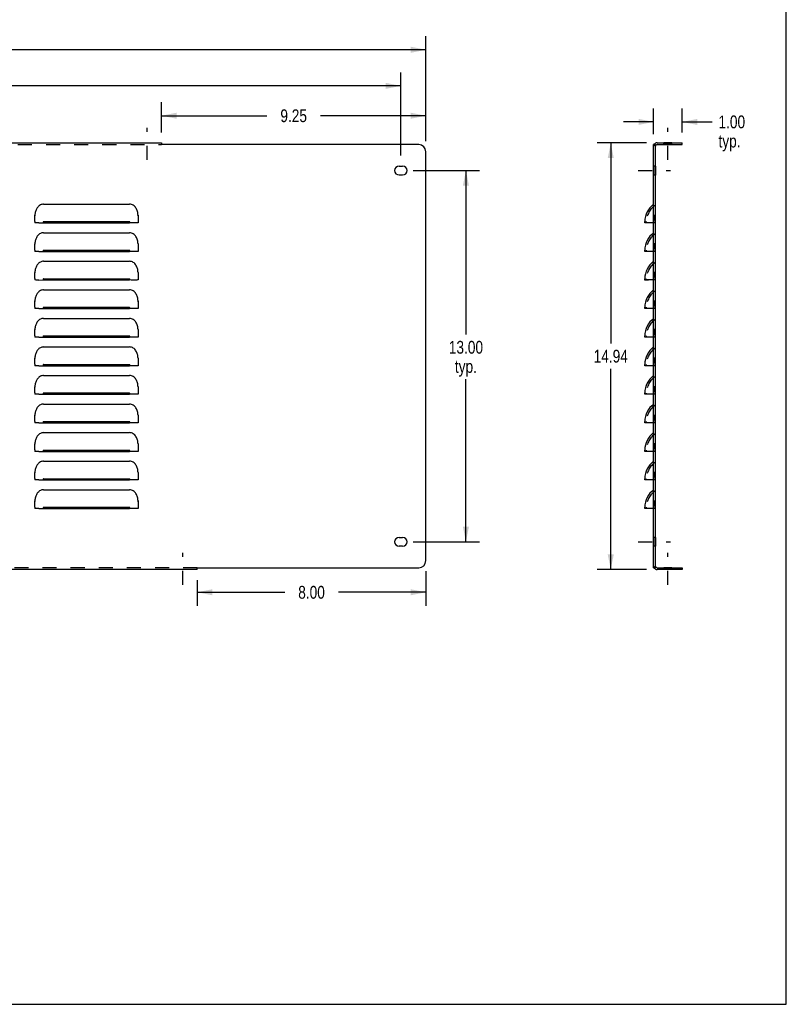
# Model space of a CAD drawing. Header units: inches. Extents: x 0 to 89.5, y 0 to 57.9.
# Tile 9 of 10: x 62.7 to 89.5, y 0 to 34.5. Entities that reach past the tile are written whole.
import ezdxf

# ---------------------------------------------------------------- set-up
doc = ezdxf.new("R2010")
doc.units = ezdxf.units.IN
doc.header["$LTSCALE"] = 4.921053
doc.header["$MEASUREMENT"] = 0
doc.linetypes.add('DASHED', pattern=[0.2, 0.1, -0.1])
doc.linetypes.add('HIDDEN', pattern=[0.2, 0.1, -0.1])
doc.layers.get('0').update_dxf_attribs({"linetype": 'CONTINUOUS'})
for name, color, linetype in [('02___PRT_ALL_AXES', 7, 'CONTINUOUS'), ('DEFAULT_2', 8, 'HIDDEN'), ('DIMENSIONS', 7, 'CONTINUOUS')]:
    doc.layers.add(name, color=color, linetype=linetype)
doc.styles.get("Standard").update_dxf_attribs({"font": 'txt', "width": 0.8})
doc.dimstyles.new('DIMSTYLE_1', dxfattribs={"dimtxt": 0.447368, "dimasz": 0.526316, "dimexe": 0.09, "dimexo": 0.07, "dimgap": 0.0425, "dimtad": 0, "dimtih": 1, "dimtoh": 1, "dimzin": 4, "dimdsep": 46, "dimtxsty": 'Standard', "dimblk": '_FILLED', "dimblk1": '_FILLED', "dimblk2": '_FILLED', "dimcen": 0.09, "dimadec": 0, "dimazin": 0, "dimtfac": 1, "dimtofl": 0, "dimtmove": 0, "dimatfit": 3, "dimldrblk": '_FILLED', "dimfxl": 0, "dimtolj": 1, "dimtzin": 4, "dimarcsym": 0})

# ---------------------------------------------------------------- blocks, each defined once
blk = doc.blocks.new('_FILLED')
at = {"color": 0, "linetype": 'ByBlock'}
blk.add_solid([(0, 0), (-1, 0.2), (-1, -0.2)], dxfattribs=at)
blk = doc.blocks.new('*D1')
at = {"layer": 'DIMENSIONS', "color": 2, "linetype": 'Continuous'}
for p, q in [((5.112, 30.22), (5.112, 33.895)), ((76.862, 30.22), (76.862, 33.895)), ((5.112, 33.421), (39.869, 33.421)), ((76.862, 33.421), (42.106, 33.421))]:
    blk.add_line(p, q, dxfattribs=at)
at = {"layer": 'DIMENSIONS', "color": 2, "linetype": 'Continuous', "xscale": 0.5263157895, "yscale": 0.5263157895, "zscale": 0.5263157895, "rotation": 180}
blk.add_blockref('_FILLED', (5.112, 33.421), dxfattribs=at)
at = {"layer": 'DIMENSIONS', "color": 2, "linetype": 'Continuous', "xscale": 0.5263157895, "yscale": 0.5263157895, "zscale": 0.5263157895}
blk.add_blockref('_FILLED', (76.862, 33.421), dxfattribs=at)
at = {"layer": 'DIMENSIONS', "color": 2, "linetype": 'Continuous', "insert": (40.987, 33.645), "char_height": 0.4474, "width": 1.78947, "attachment_point": 2, "line_spacing_factor": 0.9}
blk.add_mtext('71.75', dxfattribs=at)
blk = doc.blocks.new('*D2')
at = {"layer": 'DIMENSIONS', "color": 2, "linetype": 'Continuous'}
for p, q in [((84.583, 30.161), (82.858, 30.161)), ((83.332, 30.161), (83.332, 23.14)), ((83.332, 15.224), (83.332, 22.245)), ((84.583, 15.224), (82.858, 15.224))]:
    blk.add_line(p, q, dxfattribs=at)
at = {"layer": 'DIMENSIONS', "color": 2, "linetype": 'Continuous', "xscale": 0.5263157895, "yscale": 0.5263157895, "zscale": 0.5263157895}
for p, rotation in [((83.332, 30.161), 90), ((83.332, 15.224), 270)]:
    blk.add_blockref('_FILLED', p, dxfattribs=dict(at, rotation=rotation))
at = {"layer": 'DIMENSIONS', "color": 2, "linetype": 'Continuous', "insert": (83.332, 22.916), "char_height": 0.4474, "width": 1.78947, "attachment_point": 2, "line_spacing_factor": 0.9}
blk.add_mtext('14.94', dxfattribs=at)
blk = doc.blocks.new('*D3')
at = {"layer": 'DIMENSIONS', "color": 2, "linetype": 'Continuous'}
for p, q in [((67.612, 30.53), (67.612, 31.585)), ((76.862, 30.22), (76.862, 31.585)), ((67.612, 31.112), (71.298, 31.112)), ((76.862, 31.112), (73.177, 31.112))]:
    blk.add_line(p, q, dxfattribs=at)
at = {"layer": 'DIMENSIONS', "color": 2, "linetype": 'Continuous', "xscale": 0.5263157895, "yscale": 0.5263157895, "zscale": 0.5263157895, "rotation": 180}
blk.add_blockref('_FILLED', (67.612, 31.112), dxfattribs=at)
at = {"layer": 'DIMENSIONS', "color": 2, "linetype": 'Continuous', "xscale": 0.5263157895, "yscale": 0.5263157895, "zscale": 0.5263157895}
blk.add_blockref('_FILLED', (76.862, 31.112), dxfattribs=at)
at = {"layer": 'DIMENSIONS', "color": 2, "linetype": 'Continuous', "insert": (72.237, 31.335), "char_height": 0.4474, "width": 1.43158, "attachment_point": 2, "line_spacing_factor": 0.9}
blk.add_mtext('9.25', dxfattribs=at)
blk = doc.blocks.new('*D6')
at = {"layer": 'DIMENSIONS', "color": 2, "linetype": 'Continuous'}
for p, q in [((68.862, 14.855), (68.862, 13.952)), ((76.862, 15.165), (76.862, 13.952)), ((68.862, 14.426), (71.923, 14.426)), ((76.862, 14.426), (73.802, 14.426))]:
    blk.add_line(p, q, dxfattribs=at)
at = {"layer": 'DIMENSIONS', "color": 2, "linetype": 'Continuous', "xscale": 0.5263157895, "yscale": 0.5263157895, "zscale": 0.5263157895, "rotation": 180}
blk.add_blockref('_FILLED', (68.862, 14.426), dxfattribs=at)
at = {"layer": 'DIMENSIONS', "color": 2, "linetype": 'Continuous', "xscale": 0.5263157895, "yscale": 0.5263157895, "zscale": 0.5263157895}
blk.add_blockref('_FILLED', (76.862, 14.426), dxfattribs=at)
at = {"layer": 'DIMENSIONS', "color": 2, "linetype": 'Continuous', "insert": (72.862, 14.649), "char_height": 0.4474, "width": 1.43158, "attachment_point": 2, "line_spacing_factor": 0.9}
blk.add_mtext('8.00', dxfattribs=at)
blk = doc.blocks.new('*D7')
at = {"layer": 'DIMENSIONS', "color": 2, "linetype": 'Continuous'}
for p, q in [((84.832, 30.47), (84.832, 31.369)), ((85.832, 30.53), (85.832, 31.369)), ((84.832, 30.895), (83.779, 30.895)), ((85.832, 30.895), (86.877, 30.895))]:
    blk.add_line(p, q, dxfattribs=at)
at = {"layer": 'DIMENSIONS', "color": 2, "linetype": 'Continuous', "xscale": 0.5263157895, "yscale": 0.5263157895, "zscale": 0.5263157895}
blk.add_blockref('_FILLED', (84.832, 30.895), dxfattribs=at)
at = {"layer": 'DIMENSIONS', "color": 2, "linetype": 'Continuous', "xscale": 0.5263157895, "yscale": 0.5263157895, "zscale": 0.5263157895, "rotation": 180}
blk.add_blockref('_FILLED', (85.832, 30.895), dxfattribs=at)
at = {"layer": 'DIMENSIONS', "color": 2, "linetype": 'Continuous', "insert": (87.101, 31.119), "char_height": 0.4474, "width": 1.43158, "attachment_point": 1, "line_spacing_factor": 0.9}
blk.add_mtext('1.00\\Ptyp.', dxfattribs=at)
blk = doc.blocks.new('*D10')
at = {"layer": 'DIMENSIONS', "color": 2, "linetype": 'Continuous'}
for p, q in [((76.418, 29.193), (78.738, 29.193)), ((78.264, 29.193), (78.264, 23.452)), ((78.264, 16.193), (78.264, 21.886)), ((76.418, 16.193), (78.738, 16.193))]:
    blk.add_line(p, q, dxfattribs=at)
at = {"layer": 'DIMENSIONS', "color": 2, "linetype": 'Continuous', "xscale": 0.5263157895, "yscale": 0.5263157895, "zscale": 0.5263157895}
for p, rotation in [((78.264, 29.193), 90), ((78.264, 16.193), 270)]:
    blk.add_blockref('_FILLED', p, dxfattribs=dict(at, rotation=rotation))
at = {"layer": 'DIMENSIONS', "color": 2, "linetype": 'Continuous', "insert": (78.264, 23.228), "char_height": 0.4474, "width": 1.78947, "attachment_point": 2, "line_spacing_factor": 0.9}
blk.add_mtext('13.00\\Ptyp.', dxfattribs=at)
blk = doc.blocks.new('*D19')
at = {"color": 2, "linetype": 'Continuous'}
for p, q in [((5.987, 29.717), (5.987, 32.63)), ((75.987, 29.717), (75.987, 32.63)), ((5.987, 32.156), (39.869, 32.156)), ((75.987, 32.156), (42.106, 32.156))]:
    blk.add_line(p, q, dxfattribs=at)
at = {"color": 2, "linetype": 'Continuous', "xscale": 0.5263157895, "yscale": 0.5263157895, "zscale": 0.5263157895, "rotation": 180}
blk.add_blockref('_FILLED', (5.987, 32.156), dxfattribs=at)
at = {"color": 2, "linetype": 'Continuous', "xscale": 0.5263157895, "yscale": 0.5263157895, "zscale": 0.5263157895}
blk.add_blockref('_FILLED', (75.987, 32.156), dxfattribs=at)
at = {"color": 2, "linetype": 'Continuous', "insert": (40.987, 32.38), "char_height": 0.4474, "width": 1.78947, "attachment_point": 2, "line_spacing_factor": 0.9}
blk.add_mtext('70.00', dxfattribs=at)

msp = doc.modelspace()

# ---------------------------------------------------------------- linework, layer by layer
at = {"color": 7, "linetype": 'Continuous'}
for p, q in [((89.474, 0), (89.474, 57.895)), ((67.612, 30.12), (67.612, 30.101)), ((84.892, 30.101), (84.832, 30.101)), ((84.861, 30.12), (84.871, 30.111)), ((84.892, 15.284), (84.892, 30.101)), ((84.897, 30.089), (84.906, 30.08)), ((84.952, 30.101), (85.832, 30.101)), ((85.832, 30.101), (85.832, 30.161)), ((68.862, 15.265), (68.862, 15.284)), ((84.892, 15.284), (84.832, 15.284)), ((84.861, 15.265), (84.871, 15.274)), ((84.897, 15.296), (84.906, 15.305)), ((84.952, 15.284), (85.832, 15.284)), ((85.832, 15.284), (85.832, 15.224)), ((0, 0), (89.474, 0))]:
    msp.add_line(p, q, dxfattribs=at)
at = {"color": 3, "linetype": 'Continuous'}
for p, q in [((14.362, 30.161), (67.612, 30.161)), ((67.612, 30.161), (67.612, 30.12)), ((76.612, 30.101), (67.639, 30.101)), ((84.832, 15.284), (84.832, 30.101)), ((84.952, 30.161), (85.832, 30.161)), ((76.862, 15.534), (76.862, 29.851)), ((63.487, 28.016), (66.487, 28.016)), ((63.182, 27.625), (63.186, 27.61)), ((66.789, 27.61), (66.793, 27.625)), ((63.177, 27.409), (63.178, 27.499)), ((63.177, 27.408), (63.177, 27.36)), ((63.183, 27.36), (63.177, 27.36)), ((63.315, 27.359), (66.487, 27.36)), ((63.487, 27.404), (66.487, 27.404)), ((66.66, 27.359), (66.487, 27.36)), ((66.745, 27.359), (66.66, 27.359)), ((66.797, 27.497), (66.797, 27.36)), ((84.52, 27.36), (84.52, 27.404)), ((84.83, 27.36), (84.657, 27.359)), ((63.487, 27.016), (66.487, 27.016)), ((63.182, 26.625), (63.186, 26.61)), ((66.789, 26.61), (66.793, 26.625)), ((63.177, 26.409), (63.178, 26.499)), ((63.177, 26.408), (63.177, 26.36)), ((63.183, 26.36), (63.177, 26.36)), ((63.315, 26.359), (66.487, 26.36)), ((63.487, 26.404), (66.487, 26.404)), ((66.66, 26.359), (66.487, 26.36)), ((66.745, 26.359), (66.66, 26.359)), ((66.797, 26.497), (66.797, 26.36)), ((84.52, 26.36), (84.52, 26.404)), ((84.83, 26.36), (84.657, 26.359)), ((63.487, 26.016), (66.487, 26.016)), ((63.182, 25.625), (63.186, 25.61)), ((66.789, 25.61), (66.793, 25.625)), ((63.177, 25.409), (63.178, 25.499)), ((63.177, 25.408), (63.177, 25.36)), ((63.183, 25.36), (63.177, 25.36)), ((63.315, 25.359), (66.487, 25.36)), ((63.487, 25.404), (66.487, 25.404)), ((66.745, 25.359), (66.66, 25.359)), ((66.797, 25.497), (66.797, 25.36)), ((84.52, 25.36), (84.52, 25.404)), ((84.83, 25.36), (84.657, 25.359)), ((63.487, 25.016), (66.487, 25.016)), ((63.177, 24.409), (63.178, 24.499)), ((63.182, 24.625), (63.186, 24.61)), ((66.789, 24.61), (66.793, 24.625)), ((66.797, 24.497), (66.797, 24.36)), ((63.177, 24.408), (63.177, 24.36)), ((63.183, 24.36), (63.177, 24.36)), ((63.315, 24.359), (66.487, 24.36)), ((63.487, 24.404), (66.487, 24.404)), ((66.66, 24.359), (66.487, 24.36)), ((66.745, 24.359), (66.66, 24.359)), ((84.52, 24.36), (84.52, 24.404)), ((84.83, 24.36), (84.657, 24.359)), ((63.487, 24.016), (66.487, 24.016)), ((63.177, 23.409), (63.178, 23.499)), ((63.182, 23.625), (63.186, 23.61)), ((66.789, 23.61), (66.793, 23.625)), ((66.797, 23.497), (66.797, 23.36)), ((63.177, 23.408), (63.177, 23.36)), ((63.183, 23.36), (63.177, 23.36)), ((63.315, 23.359), (66.487, 23.36)), ((63.487, 23.404), (66.487, 23.404)), ((66.66, 23.359), (66.487, 23.36)), ((66.745, 23.359), (66.66, 23.359)), ((84.52, 23.36), (84.52, 23.404)), ((84.83, 23.36), (84.657, 23.359)), ((63.487, 23.016), (66.487, 23.016)), ((63.177, 22.409), (63.178, 22.499)), ((63.182, 22.625), (63.186, 22.61)), ((66.789, 22.61), (66.793, 22.625)), ((66.797, 22.497), (66.797, 22.36)), ((63.177, 22.408), (63.177, 22.36)), ((63.183, 22.36), (63.177, 22.36)), ((63.315, 22.359), (66.487, 22.36)), ((63.487, 22.404), (66.487, 22.404)), ((66.66, 22.359), (66.487, 22.36)), ((66.745, 22.359), (66.66, 22.359)), ((84.52, 22.36), (84.52, 22.404)), ((84.83, 22.36), (84.657, 22.359)), ((63.487, 22.016), (66.487, 22.016)), ((63.177, 21.409), (63.178, 21.499)), ((63.177, 21.408), (63.177, 21.36)), ((63.182, 21.625), (63.186, 21.61)), ((63.487, 21.404), (66.487, 21.404)), ((66.789, 21.61), (66.793, 21.625)), ((66.797, 21.497), (66.797, 21.36)), ((84.52, 21.36), (84.52, 21.404)), ((63.183, 21.36), (63.177, 21.36)), ((63.315, 21.359), (66.487, 21.36)), ((66.66, 21.359), (66.487, 21.36)), ((66.745, 21.359), (66.66, 21.359)), ((84.83, 21.36), (84.657, 21.359)), ((63.487, 21.016), (66.487, 21.016)), ((63.177, 20.409), (63.178, 20.499)), ((63.177, 20.408), (63.177, 20.36)), ((63.183, 20.36), (63.177, 20.36)), ((63.182, 20.625), (63.186, 20.61)), ((63.315, 20.359), (66.487, 20.36)), ((63.487, 20.404), (66.487, 20.404)), ((66.66, 20.359), (66.487, 20.36)), ((66.745, 20.359), (66.66, 20.359)), ((66.789, 20.61), (66.793, 20.625)), ((66.797, 20.497), (66.797, 20.36)), ((84.52, 20.36), (84.52, 20.404)), ((84.83, 20.36), (84.657, 20.359)), ((63.487, 20.016), (66.487, 20.016)), ((63.177, 19.409), (63.178, 19.499)), ((63.177, 19.408), (63.177, 19.36)), ((63.183, 19.36), (63.177, 19.36)), ((63.182, 19.625), (63.186, 19.61)), ((63.315, 19.359), (66.487, 19.36)), ((63.487, 19.404), (66.487, 19.404)), ((66.66, 19.359), (66.487, 19.36)), ((66.745, 19.359), (66.66, 19.359)), ((66.789, 19.61), (66.793, 19.625)), ((66.797, 19.497), (66.797, 19.36)), ((84.52, 19.36), (84.52, 19.404)), ((84.83, 19.36), (84.657, 19.359)), ((63.487, 19.016), (66.487, 19.016)), ((63.182, 18.625), (63.186, 18.61)), ((66.789, 18.61), (66.793, 18.625)), ((63.177, 18.409), (63.178, 18.499)), ((63.177, 18.408), (63.177, 18.36)), ((63.183, 18.36), (63.177, 18.36)), ((63.315, 18.359), (66.487, 18.36)), ((63.487, 18.404), (66.487, 18.404)), ((66.66, 18.359), (66.487, 18.36)), ((66.745, 18.359), (66.66, 18.359)), ((66.797, 18.497), (66.797, 18.36)), ((84.52, 18.36), (84.52, 18.404)), ((84.83, 18.36), (84.657, 18.359)), ((63.487, 18.016), (66.487, 18.016)), ((63.182, 17.625), (63.186, 17.61)), ((66.789, 17.61), (66.793, 17.625)), ((63.177, 17.409), (63.178, 17.499)), ((63.177, 17.408), (63.177, 17.36)), ((63.183, 17.36), (63.177, 17.36)), ((63.315, 17.359), (66.487, 17.36)), ((63.487, 17.404), (66.487, 17.404)), ((66.66, 17.359), (66.487, 17.36)), ((66.745, 17.359), (66.66, 17.359)), ((66.797, 17.497), (66.797, 17.36)), ((84.52, 17.36), (84.52, 17.404)), ((84.83, 17.36), (84.657, 17.359)), ((68.862, 15.224), (13.112, 15.224)), ((68.862, 15.224), (68.862, 15.265)), ((68.889, 15.284), (76.612, 15.284)), ((85.832, 15.224), (84.952, 15.224))]:
    msp.add_line(p, q, dxfattribs=at)
for points in [[(67.612, 30.12), (67.616, 30.116), (67.619, 30.114), (67.622, 30.112), (67.625, 30.11)], [(67.625, 30.11), (67.631, 30.106), (67.635, 30.104), (67.639, 30.101)], [(84.861, 30.12), (84.857, 30.116), (84.852, 30.114), (84.847, 30.112), (84.842, 30.11), (84.838, 30.108), (84.835, 30.106), (84.832, 30.104), (84.832, 30.101)], [(63.487, 28.016), (63.458, 28.014), (63.429, 28.009), (63.401, 28), (63.374, 27.988), (63.349, 27.974), (63.325, 27.956), (63.303, 27.937), (63.283, 27.915), (63.265, 27.892), (63.25, 27.868), (63.236, 27.842), (63.224, 27.815), (63.213, 27.787), (63.204, 27.757), (63.197, 27.727), (63.191, 27.694), (63.186, 27.661), (63.182, 27.625)], [(66.785, 27.692), (66.779, 27.724), (66.771, 27.757), (66.761, 27.789), (66.75, 27.82), (66.735, 27.85), (66.719, 27.879), (66.699, 27.907), (66.676, 27.933), (66.651, 27.956), (66.623, 27.976), (66.592, 27.993), (66.559, 28.005), (66.524, 28.013), (66.487, 28.016)], [(63.178, 27.499), (63.178, 27.541), (63.179, 27.583), (63.182, 27.625)], [(66.793, 27.625), (66.789, 27.658), (66.785, 27.692)], [(66.793, 27.625), (66.796, 27.582), (66.797, 27.539), (66.797, 27.497)], [(63.315, 27.359), (63.23, 27.359), (63.201, 27.36), (63.183, 27.36)], [(63.487, 27.404), (63.483, 27.402), (63.48, 27.4), (63.477, 27.396), (63.475, 27.391), (63.474, 27.387), (63.474, 27.382), (63.474, 27.377), (63.475, 27.372), (63.477, 27.367), (63.48, 27.363), (63.483, 27.361), (63.487, 27.36)], [(66.487, 27.36), (66.492, 27.361), (66.495, 27.363), (66.498, 27.367), (66.5, 27.372), (66.501, 27.377), (66.501, 27.381), (66.501, 27.386), (66.5, 27.391), (66.498, 27.396), (66.495, 27.4), (66.492, 27.402), (66.487, 27.404)], [(66.797, 27.36), (66.792, 27.36), (66.774, 27.36), (66.745, 27.359)], [(84.657, 27.359), (84.572, 27.359), (84.543, 27.359), (84.525, 27.359), (84.52, 27.36)], [(63.487, 27.016), (63.458, 27.014), (63.429, 27.009), (63.401, 27), (63.374, 26.988), (63.349, 26.974), (63.325, 26.956), (63.303, 26.937), (63.283, 26.915), (63.265, 26.892), (63.25, 26.868), (63.236, 26.842), (63.224, 26.815), (63.213, 26.787), (63.204, 26.757), (63.197, 26.727), (63.191, 26.694), (63.186, 26.661), (63.182, 26.625)], [(66.785, 26.692), (66.779, 26.724), (66.771, 26.757), (66.761, 26.789), (66.75, 26.82), (66.735, 26.85), (66.719, 26.879), (66.699, 26.907), (66.676, 26.933), (66.651, 26.956), (66.623, 26.976), (66.592, 26.993), (66.559, 27.005), (66.524, 27.013), (66.487, 27.016)], [(63.178, 26.499), (63.178, 26.541), (63.179, 26.583), (63.182, 26.625)], [(66.793, 26.625), (66.789, 26.658), (66.785, 26.692)], [(66.793, 26.625), (66.796, 26.582), (66.797, 26.539), (66.797, 26.497)], [(63.315, 26.359), (63.23, 26.359), (63.201, 26.36), (63.183, 26.36)], [(63.487, 26.404), (63.483, 26.402), (63.48, 26.4), (63.477, 26.396), (63.475, 26.391), (63.474, 26.387), (63.474, 26.382), (63.474, 26.377), (63.475, 26.372), (63.477, 26.367), (63.48, 26.363), (63.483, 26.361), (63.487, 26.36)], [(66.487, 26.36), (66.492, 26.361), (66.495, 26.363), (66.498, 26.367), (66.5, 26.372), (66.501, 26.377), (66.501, 26.381), (66.501, 26.386), (66.5, 26.391), (66.498, 26.396), (66.495, 26.4), (66.492, 26.402), (66.487, 26.404)], [(66.797, 26.36), (66.792, 26.36), (66.774, 26.36), (66.745, 26.359)], [(84.657, 26.359), (84.572, 26.359), (84.543, 26.359), (84.525, 26.359), (84.52, 26.36)], [(63.487, 26.016), (63.458, 26.014), (63.429, 26.009), (63.401, 26), (63.374, 25.988), (63.349, 25.974), (63.325, 25.956), (63.303, 25.937), (63.283, 25.915), (63.265, 25.892), (63.25, 25.868), (63.236, 25.842), (63.224, 25.815), (63.213, 25.787), (63.204, 25.757), (63.197, 25.727), (63.191, 25.694), (63.186, 25.661), (63.182, 25.625)], [(66.785, 25.692), (66.779, 25.724), (66.771, 25.757), (66.761, 25.789), (66.75, 25.82), (66.735, 25.85), (66.719, 25.879), (66.699, 25.907), (66.676, 25.933), (66.651, 25.956), (66.623, 25.976), (66.592, 25.993), (66.559, 26.005), (66.524, 26.013), (66.487, 26.016)], [(63.178, 25.499), (63.178, 25.541), (63.179, 25.583), (63.182, 25.625)], [(66.793, 25.625), (66.789, 25.658), (66.785, 25.692)], [(66.793, 25.625), (66.796, 25.582), (66.797, 25.539), (66.797, 25.497)], [(63.315, 25.359), (63.23, 25.359), (63.201, 25.36), (63.183, 25.36)], [(63.487, 25.404), (63.483, 25.402), (63.48, 25.4), (63.477, 25.396), (63.475, 25.391), (63.474, 25.387), (63.474, 25.382), (63.474, 25.377), (63.475, 25.372), (63.477, 25.367), (63.48, 25.363), (63.483, 25.361), (63.487, 25.36)], [(66.487, 25.36), (66.492, 25.361), (66.495, 25.363), (66.498, 25.367), (66.5, 25.372), (66.501, 25.377), (66.501, 25.381), (66.501, 25.386), (66.5, 25.391), (66.498, 25.396), (66.495, 25.4), (66.492, 25.402), (66.487, 25.404)], [(66.66, 25.359), (66.548, 25.359), (66.487, 25.36)], [(66.797, 25.36), (66.792, 25.36), (66.774, 25.36), (66.745, 25.359)], [(84.657, 25.359), (84.572, 25.359), (84.543, 25.359), (84.525, 25.359), (84.52, 25.36)], [(63.487, 25.016), (63.458, 25.014), (63.429, 25.009), (63.401, 25), (63.374, 24.988), (63.349, 24.974), (63.325, 24.956), (63.303, 24.937), (63.283, 24.915), (63.265, 24.892), (63.25, 24.868), (63.236, 24.842), (63.224, 24.815), (63.213, 24.787), (63.204, 24.757), (63.197, 24.727), (63.191, 24.694), (63.186, 24.661), (63.182, 24.625)], [(66.785, 24.692), (66.779, 24.724), (66.771, 24.757), (66.761, 24.789), (66.75, 24.82), (66.735, 24.85), (66.719, 24.879), (66.699, 24.907), (66.676, 24.933), (66.651, 24.956), (66.623, 24.976), (66.592, 24.993), (66.559, 25.005), (66.524, 25.013), (66.487, 25.016)], [(63.178, 24.499), (63.178, 24.541), (63.179, 24.583), (63.182, 24.625)], [(66.793, 24.625), (66.789, 24.658), (66.785, 24.692)], [(66.793, 24.625), (66.796, 24.582), (66.797, 24.539), (66.797, 24.497)], [(63.315, 24.359), (63.23, 24.359), (63.201, 24.36), (63.183, 24.36)], [(63.487, 24.404), (63.483, 24.402), (63.48, 24.4), (63.477, 24.396), (63.475, 24.391), (63.474, 24.387), (63.474, 24.382), (63.474, 24.377), (63.475, 24.372), (63.477, 24.367), (63.48, 24.363), (63.483, 24.361), (63.487, 24.36)], [(66.487, 24.36), (66.492, 24.361), (66.495, 24.363), (66.498, 24.367), (66.5, 24.372), (66.501, 24.377), (66.501, 24.381), (66.501, 24.386), (66.5, 24.391), (66.498, 24.396), (66.495, 24.4), (66.492, 24.402), (66.487, 24.404)], [(66.797, 24.36), (66.792, 24.36), (66.774, 24.36), (66.745, 24.359)], [(84.657, 24.359), (84.572, 24.359), (84.543, 24.359), (84.525, 24.359), (84.52, 24.36)], [(63.487, 24.016), (63.458, 24.014), (63.429, 24.009), (63.401, 24), (63.374, 23.988), (63.349, 23.974), (63.325, 23.956), (63.303, 23.937), (63.283, 23.915), (63.265, 23.892), (63.25, 23.868), (63.236, 23.842), (63.224, 23.815), (63.213, 23.787), (63.204, 23.757), (63.197, 23.727), (63.191, 23.694), (63.186, 23.661), (63.182, 23.625)], [(66.785, 23.692), (66.779, 23.724), (66.771, 23.757), (66.761, 23.789), (66.75, 23.82), (66.735, 23.85), (66.719, 23.879), (66.699, 23.907), (66.676, 23.933), (66.651, 23.956), (66.623, 23.976), (66.592, 23.993), (66.559, 24.005), (66.524, 24.013), (66.487, 24.016)], [(63.178, 23.499), (63.178, 23.541), (63.179, 23.583), (63.182, 23.625)], [(66.793, 23.625), (66.789, 23.658), (66.785, 23.692)], [(66.793, 23.625), (66.796, 23.582), (66.797, 23.539), (66.797, 23.497)], [(63.315, 23.359), (63.23, 23.359), (63.201, 23.36), (63.183, 23.36)], [(63.487, 23.404), (63.483, 23.402), (63.48, 23.4), (63.477, 23.396), (63.475, 23.391), (63.474, 23.387), (63.474, 23.382), (63.474, 23.377), (63.475, 23.372), (63.477, 23.367), (63.48, 23.363), (63.483, 23.361), (63.487, 23.36)], [(66.487, 23.36), (66.492, 23.361), (66.495, 23.363), (66.498, 23.367), (66.5, 23.372), (66.501, 23.377), (66.501, 23.381), (66.501, 23.386), (66.5, 23.391), (66.498, 23.396), (66.495, 23.4), (66.492, 23.402), (66.487, 23.404)], [(66.797, 23.36), (66.792, 23.36), (66.774, 23.36), (66.745, 23.359)], [(84.657, 23.359), (84.572, 23.359), (84.543, 23.359), (84.525, 23.359), (84.52, 23.36)], [(63.487, 23.016), (63.458, 23.014), (63.429, 23.009), (63.401, 23), (63.374, 22.988), (63.349, 22.974), (63.325, 22.956), (63.303, 22.937), (63.283, 22.915), (63.265, 22.892), (63.25, 22.868), (63.236, 22.842), (63.224, 22.815), (63.213, 22.787), (63.204, 22.757), (63.197, 22.727), (63.191, 22.694), (63.186, 22.661), (63.182, 22.625)], [(66.785, 22.692), (66.779, 22.724), (66.771, 22.757), (66.761, 22.789), (66.75, 22.82), (66.735, 22.85), (66.719, 22.879), (66.699, 22.907), (66.676, 22.933), (66.651, 22.956), (66.623, 22.976), (66.592, 22.993), (66.559, 23.005), (66.524, 23.013), (66.487, 23.016)], [(63.178, 22.499), (63.178, 22.541), (63.179, 22.583), (63.182, 22.625)], [(66.793, 22.625), (66.789, 22.658), (66.785, 22.692)], [(66.793, 22.625), (66.796, 22.582), (66.797, 22.539), (66.797, 22.497)], [(63.315, 22.359), (63.23, 22.359), (63.201, 22.36), (63.183, 22.36)], [(63.487, 22.404), (63.483, 22.402), (63.48, 22.4), (63.477, 22.396), (63.475, 22.391), (63.474, 22.387), (63.474, 22.382), (63.474, 22.377), (63.475, 22.372), (63.477, 22.367), (63.48, 22.363), (63.483, 22.361), (63.487, 22.36)], [(66.487, 22.36), (66.492, 22.361), (66.495, 22.363), (66.498, 22.367), (66.5, 22.372), (66.501, 22.377), (66.501, 22.381), (66.501, 22.386), (66.5, 22.391), (66.498, 22.396), (66.495, 22.4), (66.492, 22.402), (66.487, 22.404)], [(66.797, 22.36), (66.792, 22.36), (66.774, 22.36), (66.745, 22.359)], [(84.657, 22.359), (84.572, 22.359), (84.543, 22.359), (84.525, 22.359), (84.52, 22.36)], [(63.487, 22.016), (63.458, 22.014), (63.429, 22.009), (63.401, 22), (63.374, 21.988), (63.349, 21.974), (63.325, 21.956), (63.303, 21.937), (63.283, 21.915), (63.265, 21.892), (63.25, 21.868), (63.236, 21.842), (63.224, 21.815), (63.213, 21.787), (63.204, 21.757), (63.197, 21.727), (63.191, 21.694), (63.186, 21.661), (63.182, 21.625)], [(66.785, 21.692), (66.779, 21.724), (66.771, 21.757), (66.761, 21.789), (66.75, 21.82), (66.735, 21.85), (66.719, 21.879), (66.699, 21.907), (66.676, 21.933), (66.651, 21.956), (66.623, 21.976), (66.592, 21.993), (66.559, 22.005), (66.524, 22.013), (66.487, 22.016)], [(63.178, 21.499), (63.178, 21.541), (63.179, 21.583), (63.182, 21.625)], [(63.487, 21.404), (63.483, 21.402), (63.48, 21.4), (63.477, 21.396), (63.475, 21.391), (63.474, 21.387), (63.474, 21.382), (63.474, 21.377), (63.475, 21.372), (63.477, 21.367), (63.48, 21.363), (63.483, 21.361), (63.487, 21.36)], [(66.487, 21.36), (66.492, 21.361), (66.495, 21.363), (66.498, 21.367), (66.5, 21.372), (66.501, 21.377), (66.501, 21.381), (66.501, 21.386), (66.5, 21.391), (66.498, 21.396), (66.495, 21.4), (66.492, 21.402), (66.487, 21.404)], [(66.793, 21.625), (66.789, 21.658), (66.785, 21.692)], [(66.793, 21.625), (66.796, 21.582), (66.797, 21.539), (66.797, 21.497)], [(63.315, 21.359), (63.23, 21.359), (63.201, 21.36), (63.183, 21.36)], [(66.797, 21.36), (66.792, 21.36), (66.774, 21.36), (66.745, 21.359)], [(84.657, 21.359), (84.572, 21.359), (84.543, 21.359), (84.525, 21.359), (84.52, 21.36)], [(63.487, 21.016), (63.458, 21.014), (63.429, 21.009), (63.401, 21), (63.374, 20.988), (63.349, 20.974), (63.325, 20.956), (63.303, 20.937), (63.283, 20.915), (63.265, 20.892), (63.25, 20.868), (63.236, 20.842), (63.224, 20.815), (63.213, 20.787), (63.204, 20.757), (63.197, 20.727), (63.191, 20.694), (63.186, 20.661), (63.182, 20.625)], [(66.785, 20.692), (66.779, 20.724), (66.771, 20.757), (66.761, 20.789), (66.75, 20.82), (66.735, 20.85), (66.719, 20.879), (66.699, 20.907), (66.676, 20.933), (66.651, 20.956), (66.623, 20.976), (66.592, 20.993), (66.559, 21.005), (66.524, 21.013), (66.487, 21.016)], [(66.793, 20.625), (66.789, 20.658), (66.785, 20.692)], [(63.178, 20.499), (63.178, 20.541), (63.179, 20.583), (63.182, 20.625)], [(63.315, 20.359), (63.23, 20.359), (63.201, 20.36), (63.183, 20.36)], [(63.487, 20.404), (63.483, 20.402), (63.48, 20.4), (63.477, 20.396), (63.475, 20.391), (63.474, 20.387), (63.474, 20.382), (63.474, 20.377), (63.475, 20.372), (63.477, 20.367), (63.48, 20.363), (63.483, 20.361), (63.487, 20.36)], [(66.487, 20.36), (66.492, 20.361), (66.495, 20.363), (66.498, 20.367), (66.5, 20.372), (66.501, 20.377), (66.501, 20.381), (66.501, 20.386), (66.5, 20.391), (66.498, 20.396), (66.495, 20.4), (66.492, 20.402), (66.487, 20.404)], [(66.797, 20.36), (66.792, 20.36), (66.774, 20.36), (66.745, 20.359)], [(66.793, 20.625), (66.796, 20.582), (66.797, 20.539), (66.797, 20.497)], [(84.657, 20.359), (84.572, 20.359), (84.543, 20.359), (84.525, 20.359), (84.52, 20.36)], [(63.487, 20.016), (63.458, 20.014), (63.429, 20.009), (63.401, 20), (63.374, 19.988), (63.349, 19.974), (63.325, 19.956), (63.303, 19.937), (63.283, 19.915), (63.265, 19.892), (63.25, 19.868), (63.236, 19.842), (63.224, 19.815), (63.213, 19.787), (63.204, 19.757), (63.197, 19.727), (63.191, 19.694), (63.186, 19.661), (63.182, 19.625)], [(66.785, 19.692), (66.779, 19.724), (66.771, 19.757), (66.761, 19.789), (66.75, 19.82), (66.735, 19.85), (66.719, 19.879), (66.699, 19.907), (66.676, 19.933), (66.651, 19.956), (66.623, 19.976), (66.592, 19.993), (66.559, 20.005), (66.524, 20.013), (66.487, 20.016)], [(66.793, 19.625), (66.789, 19.658), (66.785, 19.692)], [(63.178, 19.499), (63.178, 19.541), (63.179, 19.583), (63.182, 19.625)], [(63.315, 19.359), (63.23, 19.359), (63.201, 19.36), (63.183, 19.36)], [(63.487, 19.404), (63.483, 19.402), (63.48, 19.4), (63.477, 19.396), (63.475, 19.391), (63.474, 19.387), (63.474, 19.382), (63.474, 19.377), (63.475, 19.372), (63.477, 19.367), (63.48, 19.363), (63.483, 19.361), (63.487, 19.36)], [(66.487, 19.36), (66.492, 19.361), (66.495, 19.363), (66.498, 19.367), (66.5, 19.372), (66.501, 19.377), (66.501, 19.381), (66.501, 19.386), (66.5, 19.391), (66.498, 19.396), (66.495, 19.4), (66.492, 19.402), (66.487, 19.404)], [(66.797, 19.36), (66.792, 19.36), (66.774, 19.36), (66.745, 19.359)], [(66.793, 19.625), (66.796, 19.582), (66.797, 19.539), (66.797, 19.497)], [(84.657, 19.359), (84.572, 19.359), (84.543, 19.359), (84.525, 19.359), (84.52, 19.36)], [(63.487, 19.016), (63.458, 19.014), (63.429, 19.009), (63.401, 19), (63.374, 18.988), (63.349, 18.974), (63.325, 18.956), (63.303, 18.937), (63.283, 18.915), (63.265, 18.892), (63.25, 18.868), (63.236, 18.842), (63.224, 18.815), (63.213, 18.787), (63.204, 18.757), (63.197, 18.727), (63.191, 18.694), (63.186, 18.661), (63.182, 18.625)], [(66.785, 18.692), (66.779, 18.724), (66.771, 18.757), (66.761, 18.789), (66.75, 18.82), (66.735, 18.85), (66.719, 18.879), (66.699, 18.907), (66.676, 18.933), (66.651, 18.956), (66.623, 18.976), (66.592, 18.993), (66.559, 19.005), (66.524, 19.013), (66.487, 19.016)], [(63.178, 18.499), (63.178, 18.541), (63.179, 18.583), (63.182, 18.625)], [(66.793, 18.625), (66.789, 18.658), (66.785, 18.692)], [(66.793, 18.625), (66.796, 18.582), (66.797, 18.539), (66.797, 18.497)], [(63.315, 18.359), (63.23, 18.359), (63.201, 18.36), (63.183, 18.36)], [(63.487, 18.404), (63.483, 18.402), (63.48, 18.4), (63.477, 18.396), (63.475, 18.391), (63.474, 18.387), (63.474, 18.382), (63.474, 18.377), (63.475, 18.372), (63.477, 18.367), (63.48, 18.363), (63.483, 18.361), (63.487, 18.36)], [(66.487, 18.36), (66.492, 18.361), (66.495, 18.363), (66.498, 18.367), (66.5, 18.372), (66.501, 18.377), (66.501, 18.381), (66.501, 18.386), (66.5, 18.391), (66.498, 18.396), (66.495, 18.4), (66.492, 18.402), (66.487, 18.404)], [(66.797, 18.36), (66.792, 18.36), (66.774, 18.36), (66.745, 18.359)], [(84.657, 18.359), (84.572, 18.359), (84.543, 18.359), (84.525, 18.359), (84.52, 18.36)], [(63.487, 18.016), (63.458, 18.014), (63.429, 18.009), (63.401, 18), (63.374, 17.988), (63.349, 17.974), (63.325, 17.956), (63.303, 17.937), (63.283, 17.915), (63.265, 17.892), (63.25, 17.868), (63.236, 17.842), (63.224, 17.815), (63.213, 17.787), (63.204, 17.757), (63.197, 17.727), (63.191, 17.694), (63.186, 17.661), (63.182, 17.625)], [(66.785, 17.692), (66.779, 17.724), (66.771, 17.757), (66.761, 17.789), (66.75, 17.82), (66.735, 17.85), (66.719, 17.879), (66.699, 17.907), (66.676, 17.933), (66.651, 17.956), (66.623, 17.976), (66.592, 17.993), (66.559, 18.005), (66.524, 18.013), (66.487, 18.016)], [(63.178, 17.499), (63.178, 17.541), (63.179, 17.583), (63.182, 17.625)], [(66.793, 17.625), (66.789, 17.658), (66.785, 17.692)], [(66.793, 17.625), (66.796, 17.582), (66.797, 17.539), (66.797, 17.497)], [(63.315, 17.359), (63.23, 17.359), (63.201, 17.36), (63.183, 17.36)], [(63.487, 17.404), (63.483, 17.402), (63.48, 17.4), (63.477, 17.396), (63.475, 17.391), (63.474, 17.387), (63.474, 17.382), (63.474, 17.377), (63.475, 17.372), (63.477, 17.367), (63.48, 17.363), (63.483, 17.361), (63.487, 17.36)], [(66.487, 17.36), (66.492, 17.361), (66.495, 17.363), (66.498, 17.367), (66.5, 17.372), (66.501, 17.377), (66.501, 17.381), (66.501, 17.386), (66.5, 17.391), (66.498, 17.396), (66.495, 17.4), (66.492, 17.402), (66.487, 17.404)], [(66.797, 17.36), (66.792, 17.36), (66.774, 17.36), (66.745, 17.359)], [(84.657, 17.359), (84.572, 17.359), (84.543, 17.359), (84.525, 17.359), (84.52, 17.36)], [(68.862, 15.265), (68.866, 15.269), (68.869, 15.271), (68.872, 15.273), (68.875, 15.275), (68.881, 15.279)], [(68.881, 15.279), (68.885, 15.281), (68.889, 15.284)], [(84.861, 15.265), (84.857, 15.269), (84.852, 15.271), (84.847, 15.273), (84.842, 15.275), (84.838, 15.277), (84.835, 15.279), (84.832, 15.281), (84.832, 15.284)]]:
    msp.add_lwpolyline(points, dxfattribs=at)
for centre, radius, start, end in [((76.612, 29.851), 0.25, 0, 90), ((84.952, 30.041), 0.12, 90, 139.2643), ((85.319, 27.382), 0.8, 127.5623, 178.5594), ((85.319, 26.382), 0.8, 127.5623, 178.5594), ((85.319, 25.382), 0.8, 127.5623, 178.5594), ((85.319, 24.382), 0.8, 127.5623, 178.5594), ((85.319, 23.382), 0.8, 127.5623, 178.5594), ((85.319, 22.382), 0.8, 127.5623, 178.5594), ((85.319, 21.382), 0.8, 127.5623, 178.5594), ((85.319, 20.382), 0.8, 127.5623, 178.5594), ((85.319, 19.382), 0.8, 127.5623, 178.5594), ((85.319, 18.382), 0.8, 127.5623, 178.5594), ((85.319, 17.382), 0.8, 127.5623, 178.5594), ((76.612, 15.534), 0.25, 270, 360), ((84.952, 15.344), 0.12, 220.7357, 270)]:
    msp.add_arc(centre, radius, start, end, dxfattribs=at)
at = {"color": 7, "linetype": 'Continuous'}
for centre, start, end in [((84.952, 30.041), 90, 139.2643), ((84.952, 15.344), 220.7357, 270)]:
    msp.add_arc(centre, 0.06, start, end, dxfattribs=at)
at = {"layer": '02___PRT_ALL_AXES', "color": 2, "linetype": 'DASHED'}
for p, q in [((67.112, 29.562), (67.112, 30.688)), ((85.332, 29.562), (85.332, 30.688)), ((84.292, 29.193), (85.418, 29.193)), ((84.292, 16.193), (85.418, 16.193)), ((68.362, 14.684), (68.362, 15.81)), ((85.332, 14.684), (85.332, 15.81))]:
    msp.add_line(p, q, dxfattribs=at)
at = {"layer": '02___PRT_ALL_AXES', "color": 8, "linetype": 'HIDDEN'}
for p, q in [((85.191, 30.101), (85.191, 30.161)), ((85.472, 30.161), (85.191, 30.161)), ((85.472, 30.101), (85.191, 30.101)), ((85.472, 30.101), (85.472, 30.161)), ((84.832, 29.349), (84.832, 29.036)), ((84.892, 29.349), (84.832, 29.349)), ((84.892, 29.349), (84.892, 29.036)), ((84.892, 29.036), (84.832, 29.036)), ((84.892, 16.349), (84.832, 16.349)), ((84.832, 16.349), (84.832, 16.036)), ((84.892, 16.349), (84.892, 16.036)), ((84.892, 16.036), (84.832, 16.036)), ((85.472, 15.284), (85.191, 15.284)), ((85.191, 15.224), (85.191, 15.284)), ((85.472, 15.224), (85.191, 15.224)), ((85.472, 15.224), (85.472, 15.284))]:
    msp.add_line(p, q, dxfattribs=at)
at = {"layer": '02___PRT_ALL_AXES', "color": 3, "linetype": 'Continuous'}
for p, q in [((75.925, 29.349), (76.05, 29.349)), ((76.05, 29.036), (75.925, 29.036)), ((75.925, 16.349), (76.05, 16.349)), ((76.05, 16.036), (75.925, 16.036))]:
    msp.add_line(p, q, dxfattribs=at)
for centre, start, end in [((75.925, 29.193), 90, 270), ((76.05, 29.193), 270, 90), ((75.925, 16.193), 90, 270), ((76.05, 16.193), 270, 90)]:
    msp.add_arc(centre, 0.156, start, end, dxfattribs=at)
at = {"layer": 'DEFAULT_2', "color": 8, "linetype": 'HIDDEN'}
for p, q in [((14.362, 30.101), (67.612, 30.101)), ((84.871, 30.111), (84.897, 30.089)), ((84.836, 27.583), (84.832, 27.625)), ((84.832, 27.625), (84.836, 27.582)), ((84.892, 27.621), (84.832, 27.625)), ((84.837, 27.539), (84.836, 27.583)), ((84.58, 27.36), (84.52, 27.36)), ((84.58, 27.36), (84.58, 27.403)), ((84.83, 27.36), (84.58, 27.36)), ((84.83, 27.36), (84.829, 27.386)), ((84.83, 27.408), (84.832, 27.455)), ((84.83, 27.388), (84.83, 27.409)), ((84.83, 27.408), (84.83, 27.36)), ((84.83, 27.36), (84.83, 27.388)), ((84.835, 27.499), (84.832, 27.454)), ((84.892, 27.36), (84.832, 27.36)), ((84.837, 27.541), (84.835, 27.497)), ((84.832, 26.625), (84.836, 26.582)), ((84.892, 26.621), (84.832, 26.625)), ((84.58, 26.36), (84.52, 26.36)), ((84.58, 26.36), (84.58, 26.403)), ((84.83, 26.36), (84.58, 26.36)), ((84.83, 26.36), (84.829, 26.386)), ((84.83, 26.408), (84.832, 26.455)), ((84.83, 26.388), (84.83, 26.409)), ((84.83, 26.408), (84.83, 26.36)), ((84.83, 26.36), (84.83, 26.388)), ((84.835, 26.499), (84.832, 26.454)), ((84.892, 26.36), (84.832, 26.36)), ((84.837, 26.541), (84.835, 26.497)), ((84.832, 25.625), (84.836, 25.582)), ((84.892, 25.621), (84.832, 25.625)), ((84.837, 25.541), (84.835, 25.497)), ((84.58, 25.36), (84.52, 25.36)), ((84.58, 25.36), (84.58, 25.403)), ((84.83, 25.36), (84.58, 25.36)), ((84.83, 25.36), (84.829, 25.386)), ((84.83, 25.408), (84.832, 25.455)), ((84.83, 25.388), (84.83, 25.409)), ((84.83, 25.408), (84.83, 25.36)), ((84.83, 25.36), (84.83, 25.388)), ((84.835, 25.499), (84.832, 25.454)), ((84.892, 25.36), (84.832, 25.36)), ((84.832, 24.625), (84.836, 24.582)), ((84.892, 24.621), (84.832, 24.625)), ((84.835, 24.499), (84.832, 24.454)), ((84.837, 24.541), (84.835, 24.497)), ((84.58, 24.36), (84.52, 24.36)), ((84.58, 24.36), (84.58, 24.403)), ((84.83, 24.36), (84.58, 24.36)), ((84.83, 24.36), (84.829, 24.386)), ((84.83, 24.408), (84.832, 24.455)), ((84.83, 24.388), (84.83, 24.409)), ((84.83, 24.408), (84.83, 24.36)), ((84.83, 24.36), (84.83, 24.388)), ((84.892, 24.36), (84.832, 24.36)), ((84.83, 23.408), (84.832, 23.455)), ((84.832, 23.625), (84.836, 23.582)), ((84.892, 23.621), (84.832, 23.625)), ((84.835, 23.499), (84.832, 23.454)), ((84.837, 23.541), (84.835, 23.497)), ((84.58, 23.36), (84.52, 23.36)), ((84.58, 23.36), (84.58, 23.403)), ((84.83, 23.36), (84.58, 23.36)), ((84.83, 23.36), (84.829, 23.386)), ((84.83, 23.388), (84.83, 23.409)), ((84.83, 23.408), (84.83, 23.36)), ((84.83, 23.36), (84.83, 23.388)), ((84.892, 23.36), (84.832, 23.36)), ((84.83, 22.408), (84.832, 22.455)), ((84.83, 22.388), (84.83, 22.409)), ((84.83, 22.408), (84.83, 22.36)), ((84.832, 22.625), (84.836, 22.582)), ((84.892, 22.621), (84.832, 22.625)), ((84.835, 22.499), (84.832, 22.454)), ((84.837, 22.541), (84.835, 22.497)), ((84.58, 22.36), (84.52, 22.36)), ((84.58, 22.36), (84.58, 22.403)), ((84.83, 22.36), (84.58, 22.36)), ((84.83, 22.36), (84.829, 22.386)), ((84.83, 22.36), (84.83, 22.388)), ((84.892, 22.36), (84.832, 22.36)), ((84.58, 21.36), (84.58, 21.403)), ((84.83, 21.36), (84.829, 21.386)), ((84.83, 21.408), (84.832, 21.455)), ((84.83, 21.388), (84.83, 21.409)), ((84.83, 21.408), (84.83, 21.36)), ((84.83, 21.36), (84.83, 21.388)), ((84.892, 21.621), (84.832, 21.625)), ((84.832, 21.625), (84.836, 21.582)), ((84.835, 21.499), (84.832, 21.454)), ((84.837, 21.541), (84.835, 21.497)), ((84.58, 21.36), (84.52, 21.36)), ((84.83, 21.36), (84.58, 21.36)), ((84.892, 21.36), (84.832, 21.36)), ((84.58, 20.36), (84.52, 20.36)), ((84.58, 20.36), (84.58, 20.403)), ((84.83, 20.36), (84.58, 20.36)), ((84.83, 20.36), (84.829, 20.386)), ((84.83, 20.408), (84.832, 20.455)), ((84.83, 20.388), (84.83, 20.409)), ((84.83, 20.408), (84.83, 20.36)), ((84.83, 20.36), (84.83, 20.388)), ((84.892, 20.621), (84.832, 20.625)), ((84.832, 20.625), (84.836, 20.582)), ((84.835, 20.499), (84.832, 20.454)), ((84.892, 20.36), (84.832, 20.36)), ((84.837, 20.541), (84.835, 20.497)), ((84.58, 19.36), (84.52, 19.36)), ((84.58, 19.36), (84.58, 19.403)), ((84.83, 19.36), (84.58, 19.36)), ((84.83, 19.36), (84.829, 19.386)), ((84.83, 19.408), (84.832, 19.455)), ((84.83, 19.388), (84.83, 19.409)), ((84.83, 19.408), (84.83, 19.36)), ((84.83, 19.36), (84.83, 19.388)), ((84.892, 19.621), (84.832, 19.625)), ((84.832, 19.625), (84.836, 19.582)), ((84.835, 19.499), (84.832, 19.454)), ((84.892, 19.36), (84.832, 19.36)), ((84.837, 19.541), (84.835, 19.497)), ((84.892, 18.621), (84.832, 18.625)), ((84.832, 18.625), (84.836, 18.582)), ((84.58, 18.36), (84.52, 18.36)), ((84.58, 18.36), (84.58, 18.403)), ((84.83, 18.36), (84.58, 18.36)), ((84.83, 18.36), (84.829, 18.386)), ((84.83, 18.408), (84.832, 18.455)), ((84.83, 18.388), (84.83, 18.409)), ((84.83, 18.408), (84.83, 18.36)), ((84.83, 18.36), (84.83, 18.388)), ((84.835, 18.499), (84.832, 18.454)), ((84.892, 18.36), (84.832, 18.36)), ((84.837, 18.541), (84.835, 18.497)), ((84.892, 17.621), (84.832, 17.625)), ((84.832, 17.625), (84.836, 17.582)), ((84.58, 17.36), (84.52, 17.36)), ((84.58, 17.36), (84.58, 17.403)), ((84.83, 17.36), (84.58, 17.36)), ((84.83, 17.36), (84.829, 17.386)), ((84.83, 17.408), (84.832, 17.455)), ((84.83, 17.388), (84.83, 17.409)), ((84.83, 17.408), (84.83, 17.36)), ((84.83, 17.36), (84.83, 17.388)), ((84.835, 17.499), (84.832, 17.454)), ((84.892, 17.36), (84.832, 17.36)), ((84.837, 17.541), (84.835, 17.497)), ((68.862, 15.284), (13.112, 15.284)), ((84.871, 15.274), (84.897, 15.296))]:
    msp.add_line(p, q, dxfattribs=at)
for points in [[(84.863, 30.101), (84.862, 30.101), (84.862, 30.101)], [(84.862, 30.101), (84.862, 30.101), (84.866, 30.101), (84.87, 30.1), (84.874, 30.098), (84.877, 30.097), (84.882, 30.096), (84.885, 30.094), (84.889, 30.092), (84.893, 30.09), (84.895, 30.089)], [(84.906, 30.08), (84.906, 30.082), (84.905, 30.083), (84.902, 30.086), (84.9, 30.089), (84.897, 30.092), (84.894, 30.095), (84.892, 30.098), (84.892, 30.101)], [(84.895, 30.089), (84.896, 30.089), (84.898, 30.087), (84.898, 30.088), (84.897, 30.089)], [(84.837, 26.539), (84.836, 26.583), (84.832, 26.625)], [(84.837, 25.539), (84.836, 25.583), (84.832, 25.625)], [(84.837, 24.539), (84.836, 24.583), (84.832, 24.625)], [(84.837, 23.539), (84.836, 23.583), (84.832, 23.625)], [(84.837, 22.539), (84.836, 22.583), (84.832, 22.625)], [(84.837, 21.539), (84.836, 21.583), (84.832, 21.625)], [(84.837, 20.539), (84.836, 20.583), (84.832, 20.625)], [(84.837, 19.539), (84.836, 19.583), (84.832, 19.625)], [(84.837, 18.539), (84.836, 18.583), (84.832, 18.625)], [(84.837, 17.539), (84.836, 17.583), (84.832, 17.625)], [(84.867, 15.285), (84.866, 15.284), (84.862, 15.284), (84.862, 15.284), (84.863, 15.284)], [(84.863, 15.284), (84.867, 15.284), (84.871, 15.283)], [(84.898, 15.298), (84.898, 15.298), (84.896, 15.297), (84.893, 15.295), (84.889, 15.293), (84.885, 15.291), (84.882, 15.289), (84.877, 15.288), (84.874, 15.287), (84.87, 15.285), (84.867, 15.285)], [(84.906, 15.305), (84.906, 15.303), (84.905, 15.302), (84.902, 15.299), (84.9, 15.297), (84.897, 15.294), (84.894, 15.29), (84.892, 15.287), (84.892, 15.284)], [(84.897, 15.296), (84.898, 15.297), (84.898, 15.298)]]:
    msp.add_lwpolyline(points, dxfattribs=at)
for centre, radius, start, end in [((84.952, 30.041), 0.12, 139.2643, 180), ((84.952, 30.041), 0.06, 139.2643, 180), ((85.319, 27.382), 0.74, 125.308, 178.5094), ((85.319, 27.382), 0.49, 150.792, 182.4701), ((85.319, 26.382), 0.74, 125.308, 178.5094), ((85.319, 26.382), 0.49, 150.792, 182.4701), ((85.319, 25.382), 0.74, 125.308, 178.5094), ((85.319, 25.382), 0.49, 150.792, 182.4701), ((85.319, 24.382), 0.74, 125.308, 178.5094), ((85.319, 24.382), 0.49, 150.792, 182.4701), ((85.319, 23.382), 0.74, 125.308, 178.5094), ((85.319, 23.382), 0.49, 150.792, 182.4701), ((85.319, 22.382), 0.74, 125.308, 178.5094), ((85.319, 22.382), 0.49, 150.792, 182.4701), ((85.319, 21.382), 0.74, 125.308, 178.5094), ((85.319, 21.382), 0.49, 150.792, 182.4701), ((85.319, 20.382), 0.74, 125.308, 178.5094), ((85.319, 20.382), 0.49, 150.792, 182.4701), ((85.319, 19.382), 0.74, 125.308, 178.5094), ((85.319, 19.382), 0.49, 150.792, 182.4701), ((85.319, 18.382), 0.74, 125.308, 178.5094), ((85.319, 18.382), 0.49, 150.792, 182.4701), ((85.319, 17.382), 0.74, 125.308, 178.5094), ((85.319, 17.382), 0.49, 150.792, 182.4701), ((84.952, 15.344), 0.12, 180, 220.7357), ((84.952, 15.344), 0.06, 180, 220.7357)]:
    msp.add_arc(centre, radius, start, end, dxfattribs=at)

# ---------------------------------------------------------------- dimensions: what is measured, and where the dimension line sits
at = {"color": 2, "linetype": 'Continuous'}
dim = msp.add_linear_dim(base=(75.987, 32.156), p1=(5.987, 29.647), p2=(75.987, 29.647), dimstyle='DIMSTYLE_1', dxfattribs=at)
dim.commit()
dim.dimension.update_dxf_attribs({"geometry": '*D19', "text_midpoint": (40.987, 32.156), "dimtype": 160})
at = {"layer": 'DIMENSIONS', "color": 2, "linetype": 'Continuous'}
dim = msp.add_linear_dim(base=(76.862, 33.421), p1=(5.112, 30.15), p2=(76.862, 30.15), dimstyle='DIMSTYLE_1', dxfattribs=at)
dim.commit()
dim.dimension.update_dxf_attribs({"geometry": '*D1', "text_midpoint": (40.987, 33.421), "dimtype": 160})
for base, p1, p2, angle, picture, middle in [((67.612, 31.112), (76.862, 30.15), (67.612, 30.46), 180, '*D3', (72.237, 31.112)), ((83.332, 30.161), (84.653, 15.224), (84.653, 30.161), 90, '*D2', (83.332, 22.693)), ((68.862, 14.426), (76.862, 15.235), (68.862, 13.882), 180, '*D6', (72.862, 14.426))]:
    dim = msp.add_linear_dim(base=base, p1=p1, p2=p2, angle=angle, dimstyle='DIMSTYLE_1', dxfattribs=at)
    dim.commit()
    dim.dimension.update_dxf_attribs({"geometry": picture, "text_midpoint": middle, "dimtype": 160})
dim = msp.add_linear_dim(base=(85.832, 30.895), p1=(84.832, 31.439), p2=(85.832, 31.439), text='<>\\Ptyp.', dimstyle='DIMSTYLE_1', dxfattribs=at)
dim.commit()
dim.dimension.update_dxf_attribs({"geometry": '*D7', "text_midpoint": (87.817, 30.559), "dimtype": 160})
dim = msp.add_linear_dim(base=(78.264, 29.193), p1=(76.348, 16.193), p2=(76.348, 29.193), angle=90, text='<>\\Ptyp.', dimstyle='DIMSTYLE_1', dxfattribs=at)
dim.commit()
dim.dimension.update_dxf_attribs({"geometry": '*D10', "text_midpoint": (78.264, 22.669), "dimtype": 160})

doc.saveas('drawing.dxf')
